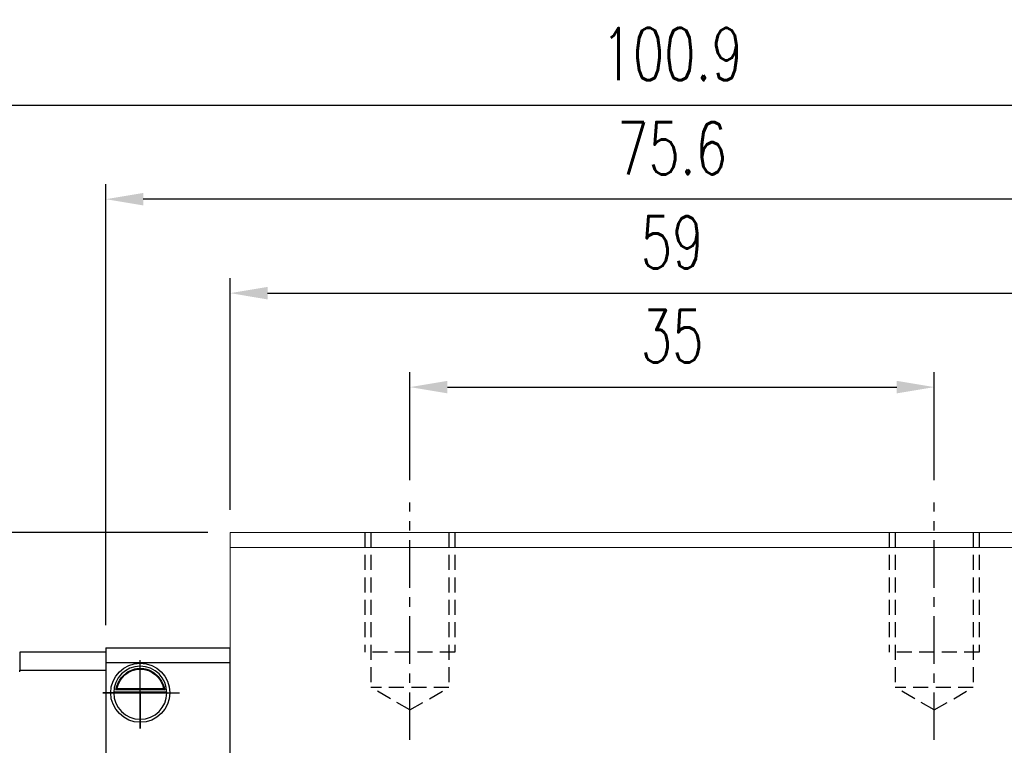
# Model space of a CAD drawing. Header units: millimetres. Extents: x 303 to 565, y 61 to 171.
# Tile 51 of 52: x 457 to 523, y 105 to 154. Entities that reach past the tile are written whole.
import ezdxf

# ---------------------------------------------------------------- set-up
doc = ezdxf.new("R2010")
doc.units = ezdxf.units.MM
doc.header["$PDSIZE"] = -1
doc.linetypes.add('CENTER', pattern=[10.16, 6.35, -1.27, 1.27, -1.27])
doc.linetypes.add('DASHED', pattern=[0.75, 0.5, -0.25])
for name, color, linetype in [('2', 7, 'Continuous'), ('CL', 1, 'CENTER'), ('DIM', 4, 'Continuous'), ('HID', 2, 'DASHED'), ('OUT', 3, 'Continuous')]:
    doc.layers.add(name, color=color, linetype=linetype)
doc.styles.add('DIM-7', font='SIMPLEX.shx', dxfattribs={"width": 0.7, "bigfont": 'chineset.shx'})
doc.dimstyles.new('CNS', dxfattribs={"dimtxt": 3.5, "dimasz": 2.5, "dimexe": 1, "dimexo": 1.5, "dimgap": 0.09, "dimtad": 0, "dimdsep": 46, "dimtxsty": 'DIM-7', "dimcen": 0.09, "dimclrd": 4, "dimclre": 4, "dimclrt": 4, "dimadec": 0, "dimazin": 0, "dimtfac": 1, "dimtix": 1, "dimtmove": 2, "dimatfit": 3, "dimfxl": 1, "dimtvp": 0.971429, "dimtolj": 1, "dimarcsym": 0})

# ---------------------------------------------------------------- blocks, each defined once
blk = doc.blocks.new('*D30')
at = {"layer": 'DEFPOINTS', "color": 0}
for p in [(518.028, 129.019), (483.028, 121.318), (518.028, 121.318)]:
    blk.add_point(p, dxfattribs=at)
at = {"layer": 'DIM', "color": 7, "lineweight": -2}
for p, q in [((483.028, 122.818), (483.028, 130.019)), ((518.028, 122.818), (518.028, 130.019)), ((485.528, 129.019), (515.528, 129.019))]:
    blk.add_line(p, q, dxfattribs=at)
at = {"layer": 'DIM', "color": 7}
for points in [[(485.528, 129.436), (485.528, 128.603), (483.028, 129.019)], [(515.528, 129.436), (515.528, 128.603), (518.028, 129.019)]]:
    blk.add_solid(points, dxfattribs=at)
at = {"layer": 'DIM', "color": 7, "insert": (500.528, 132.419), "char_height": 3.5, "attachment_point": 5, "style": 'DIM-7'}
blk.add_mtext('\\A1;35', dxfattribs=at)
blk = doc.blocks.new('*D31')
at = {"layer": 'DEFPOINTS', "color": 0}
for p in [(530.028, 135.29), (471.028, 119.318), (530.028, 119.318)]:
    blk.add_point(p, dxfattribs=at)
at = {"layer": 'DIM', "color": 7, "lineweight": -2}
for p, q in [((471.028, 120.818), (471.028, 136.29)), ((530.028, 120.818), (530.028, 136.29)), ((473.528, 135.29), (527.528, 135.29))]:
    blk.add_line(p, q, dxfattribs=at)
at = {"layer": 'DIM', "color": 7}
for points in [[(473.528, 135.707), (473.528, 134.873), (471.028, 135.29)], [(527.528, 135.707), (527.528, 134.873), (530.028, 135.29)]]:
    blk.add_solid(points, dxfattribs=at)
at = {"layer": 'DIM', "color": 7, "insert": (500.528, 138.69), "char_height": 3.5, "attachment_point": 5, "style": 'DIM-7'}
blk.add_mtext('\\A1;59', dxfattribs=at)
blk = doc.blocks.new('*D32')
at = {"layer": 'DEFPOINTS', "color": 0}
for p in [(462.728, 141.562), (462.728, 111.618), (538.328, 111.618)]:
    blk.add_point(p, dxfattribs=at)
at = {"layer": 'DIM', "color": 7, "lineweight": -2}
for p, q in [((462.728, 113.118), (462.728, 142.562)), ((538.328, 113.118), (538.328, 142.562)), ((535.828, 141.562), (465.228, 141.562))]:
    blk.add_line(p, q, dxfattribs=at)
at = {"layer": 'DIM', "color": 7}
for points in [[(465.228, 141.979), (465.228, 141.145), (462.728, 141.562)], [(535.828, 141.979), (535.828, 141.145), (538.328, 141.562)]]:
    blk.add_solid(points, dxfattribs=at)
at = {"layer": 'DIM', "color": 7, "insert": (500.528, 144.962), "char_height": 3.5, "attachment_point": 5, "style": 'DIM-7'}
blk.add_mtext('\\A1;75.6', dxfattribs=at)
blk = doc.blocks.new('*D29')
at = {"layer": 'DEFPOINTS', "color": 0}
for p in [(550.978, 147.848), (450.078, 111.345), (550.978, 111.421)]:
    blk.add_point(p, dxfattribs=at)
at = {"layer": 'DIM', "color": 7, "lineweight": -2}
for p, q in [((450.078, 112.845), (450.078, 148.848)), ((550.978, 112.921), (550.978, 148.848)), ((452.578, 147.848), (548.478, 147.848))]:
    blk.add_line(p, q, dxfattribs=at)
at = {"layer": 'DIM', "color": 7}
for points in [[(452.578, 148.264), (452.578, 147.431), (450.078, 147.848)], [(548.478, 148.264), (548.478, 147.431), (550.978, 147.848)]]:
    blk.add_solid(points, dxfattribs=at)
at = {"layer": 'DIM', "color": 7, "insert": (500.528, 151.248), "char_height": 3.5, "attachment_point": 5, "style": 'DIM-7'}
blk.add_mtext('\\A1;100.9', dxfattribs=at)
blk = doc.blocks.new('*D57')
at = {"layer": 'DEFPOINTS', "color": 0}
for p in [(430.757, 119.318), (471.028, 119.318), (436.078, 107.818)]:
    blk.add_point(p, dxfattribs=at)
at = {"layer": 'DIM', "color": 7, "lineweight": -2}
for p, q in [((469.528, 119.318), (429.757, 119.318)), ((430.757, 110.318), (430.757, 116.818)), ((434.578, 107.818), (429.757, 107.818))]:
    blk.add_line(p, q, dxfattribs=at)
at = {"layer": 'DIM', "color": 7}
for points in [[(430.34, 116.818), (431.174, 116.818), (430.757, 119.318)], [(430.34, 110.318), (431.174, 110.318), (430.757, 107.818)]]:
    blk.add_solid(points, dxfattribs=at)
at = {"layer": 'DIM', "color": 7, "insert": (427.357, 113.568), "char_height": 3.5, "attachment_point": 5, "rotation": 90, "style": 'DIM-7'}
blk.add_mtext('\\A1;11.5', dxfattribs=at)

msp = doc.modelspace()

# ---------------------------------------------------------------- linework, layer by layer
at = {"layer": '2', "color": 0, "linetype": 'Continuous'}
for p, q in [((456.978, 111.318), (456.978, 110.118)), ((462.728, 111.318), (456.978, 111.318)), ((462.728, 111.618), (471.028, 111.618)), ((462.728, 111.618), (462.728, 110.618)), ((471.028, 85.618), (471.028, 111.618)), ((462.728, 110.618), (462.728, 85.618)), ((471.028, 110.618), (462.728, 110.618)), ((456.978, 110.014), (456.978, 110.118)), ((456.978, 110.118), (462.728, 110.118)), ((463.254, 108.668), (466.803, 108.668)), ((466.66, 108.801), (463.396, 108.801)), ((466.583, 108.868), (463.473, 108.868)), ((471.028, 106.718), (471.028, 106.968))]:
    msp.add_line(p, q, dxfattribs=at)
at = {"layer": '2', "color": 0, "linetype": 'Continuous', "extrusion": (0, 0, -1)}
for radius, start, end in [(1.975, 270, 90), (1.975, 90, 270), (1.575, 9.1332, 90), (1.575, 90, 170.8668)]:
    msp.add_arc((-465.028, 108.618), radius, start, end, dxfattribs=at)
at = {"layer": '2', "color": 0, "linetype": 'Continuous'}
for start, end in [(90, 270), (270, 90)]:
    msp.add_arc((465.028, 108.618), 1.775, start, end, dxfattribs=at)
for points, knots in [([(463.396, 108.801), (463.412, 108.877), (463.434, 108.967), (463.498, 109.156), (463.54, 109.258), (463.645, 109.454), (463.709, 109.55), (463.881, 109.761), (463.999, 109.872), (464.259, 110.052), (464.404, 110.125), (464.706, 110.222), (464.868, 110.249), (465.028, 110.249)], [0, 0, 0, 0, 0.137686, 0.137686, 0.275472, 0.275472, 0.412356, 0.412356, 0.606431, 0.606431, 0.804639, 0.804639, 1, 1, 1, 1]), ([(465.028, 110.249), (465.179, 110.249), (465.332, 110.225), (465.649, 110.129), (465.815, 110.045), (466.085, 109.847), (466.199, 109.736), (466.371, 109.517), (466.437, 109.41), (466.544, 109.196), (466.585, 109.086), (466.633, 108.92), (466.648, 108.857), (466.66, 108.801)], [0, 0, 0, 0, 0.183798, 0.183798, 0.410489, 0.410489, 0.600027, 0.600027, 0.749109, 0.749109, 0.899192, 0.899192, 1, 1, 1, 1])]:
    msp.add_open_spline(points, degree=3, knots=knots, dxfattribs=at)
for points in [[(463.396, 108.801), (463.422, 108.823), (463.448, 108.846), (463.473, 108.868)], [(466.583, 108.868), (466.609, 108.846), (466.634, 108.823), (466.66, 108.801)]]:
    msp.add_open_spline(points, degree=3, dxfattribs=at)
at = {"layer": 'CL', "color": 0, "ltscale": 0.5}
for p, q in [((483.028, 105.467), (483.028, 121.318)), ((518.028, 105.467), (518.028, 121.318))]:
    msp.add_line(p, q, dxfattribs=at)
at = {"layer": 'DIM', "color": 0}
for p, q in [((465.028, 108.618), (465.028, 110.791)), ((465.028, 108.618), (462.524, 108.618)), ((462.524, 108.618), (465.028, 108.618)), ((465.028, 108.618), (467.645, 108.618)), ((465.028, 108.618), (465.028, 106.238)), ((465.028, 106.238), (465.028, 108.618))]:
    msp.add_line(p, q, dxfattribs=at)
at = {"layer": 'HID', "color": 0, "ltscale": 2}
for p, q in [((480.028, 119.318), (480.028, 111.318)), ((480.428, 119.318), (480.428, 108.968)), ((485.628, 119.318), (485.628, 108.968)), ((486.028, 119.318), (486.028, 111.318)), ((515.028, 119.318), (515.028, 111.318)), ((515.428, 119.318), (515.428, 108.968)), ((520.628, 119.318), (520.628, 108.968)), ((521.028, 119.318), (521.028, 111.318)), ((486.028, 111.318), (480.028, 111.318)), ((521.028, 111.318), (515.028, 111.318)), ((485.628, 108.968), (480.428, 108.968)), ((483.028, 107.467), (480.428, 108.968)), ((483.028, 107.467), (485.628, 108.968)), ((520.628, 108.968), (515.428, 108.968)), ((518.028, 107.467), (515.428, 108.968)), ((518.028, 107.467), (520.628, 108.968))]:
    msp.add_line(p, q, dxfattribs=at)
at = {"layer": 'OUT', "color": 0, "linetype": 'Continuous', "lineweight": 15}
for p, q in [((471.028, 118.318), (471.028, 119.318)), ((530.028, 119.318), (471.028, 119.318)), ((471.028, 87.168), (471.028, 118.318)), ((530.028, 118.318), (471.028, 118.318))]:
    msp.add_line(p, q, dxfattribs=at)

# ---------------------------------------------------------------- dimensions: what is measured, and where the dimension line sits
at = {"layer": 'DIM', "color": 0}
for base, p1, p2, picture, middle in [((550.978, 147.848), (450.078, 111.345), (550.978, 111.421), '*D29', (500.528, 151.248)), ((462.728, 141.562), (538.328, 111.618), (462.728, 111.618), '*D32', (500.528, 144.962)), ((530.028, 135.29), (471.028, 119.318), (530.028, 119.318), '*D31', (500.528, 138.69)), ((518.028, 129.019), (483.028, 121.318), (518.028, 121.318), '*D30', (500.528, 132.419))]:
    dim = msp.add_linear_dim(base=base, p1=p1, p2=p2, dimstyle='CNS', override={"dimclrd": 7, "dimclre": 7, "dimclrt": 7}, dxfattribs=at)
    dim.commit()
    dim.dimension.update_dxf_attribs({"geometry": picture, "text_midpoint": middle})
dim = msp.add_linear_dim(base=(430.757, 119.318), p1=(436.078, 107.818), p2=(471.028, 119.318), angle=90, dimstyle='CNS', override={"dimclrd": 7, "dimclre": 7, "dimclrt": 7}, dxfattribs=at)
dim.commit()
dim.dimension.update_dxf_attribs({"geometry": '*D57', "text_midpoint": (427.357, 113.568)})

doc.saveas('drawing.dxf')
